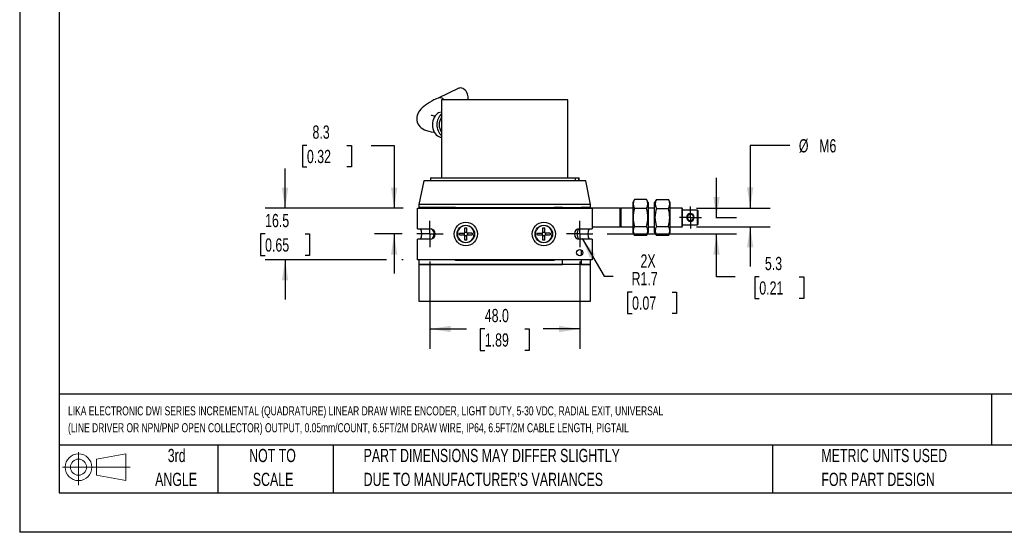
# Model space of a CAD drawing. Header units: millimetres. Extents: x 0 to 559, y 0 to 432.
# Tile 1 of 4: x 0 to 316, y 0 to 164. Entities that reach past the tile are written whole.
import ezdxf

# ---------------------------------------------------------------- set-up
doc = ezdxf.new("R2010")
doc.units = ezdxf.units.MM
doc.header["$LTSCALE"] = 2
doc.linetypes.add('CENTERX2', pattern=[20.32, 12.7, -2.54, 2.54, -2.54])
doc.layers.add('CENTER', color=40, linetype='CENTERX2')
doc.layers.add('SLD-DEFPOINTS', color=7, linetype='Continuous')
doc.layers.add('DIMENSIONS', color=140, linetype='Continuous', lineweight=25)
doc.layers.add('TEXT', color=140, linetype='Continuous', lineweight=25)
doc.styles.add('SLDTEXTSTYLE0', font='TXT', dxfattribs={"width": 0.7})
doc.dimstyles.new('SLDDIMSTYLE0', dxfattribs={"dimtxt": 4.316016, "dimasz": 6.604, "dimexe": 0, "dimexo": 0.0625, "dimgap": 1.079004, "dimtad": 0, "dimtih": 1, "dimtoh": 1, "dimdec": 1, "dimrnd": 1e-09, "dimzin": 4, "dimdsep": 46, "dimtxsty": 'SLDTEXTSTYLE0', "dimsah": 1, "dimcen": 0.09, "dimadec": 0, "dimazin": 1, "dimtfac": 1, "dimtdec": 1, "dimtofl": 0, "dimtmove": 0, "dimatfit": 3, "dimfxl": 0, "dimfrac": 2, "dimtolj": 1, "dimtzin": 12, "dimarcsym": 0})
doc.dimstyles.new('SLDDIMSTYLE3', dxfattribs={"dimtxt": 4.316016, "dimasz": 6.604, "dimexe": 0, "dimexo": 0.0625, "dimgap": 1.079004, "dimtad": 0, "dimtih": 1, "dimtoh": 1, "dimdec": 1, "dimrnd": 1e-09, "dimzin": 12, "dimdsep": 46, "dimtxsty": 'SLDTEXTSTYLE0', "dimsah": 1, "dimcen": 0.09, "dimadec": 0, "dimazin": 3, "dimtfac": 1, "dimtdec": 1, "dimtmove": 0, "dimatfit": 0, "dimfxl": 0, "dimfrac": 2, "dimtolj": 1, "dimtzin": 12, "dimarcsym": 0})
doc.dimstyles.new('SLDDIMSTYLE8', dxfattribs={"dimtxt": 4.316016, "dimasz": 6.604, "dimexe": 0, "dimexo": 0.0625, "dimgap": 1.079004, "dimtad": 0, "dimtih": 1, "dimtoh": 1, "dimdec": 1, "dimrnd": 1e-09, "dimzin": 12, "dimdsep": 46, "dimtxsty": 'SLDTEXTSTYLE0', "dimsah": 1, "dimcen": 0, "dimadec": 0, "dimazin": 3, "dimtfac": 1, "dimtdec": 1, "dimtofl": 0, "dimtmove": 0, "dimatfit": 3, "dimfxl": 0, "dimfrac": 2, "dimtolj": 1, "dimtzin": 12, "dimarcsym": 0})

# ---------------------------------------------------------------- blocks, each defined once
blk = doc.blocks.new('Block11')
at = {"color": 7, "linetype": 'Continuous', "lineweight": 18}
for p, q in [((5.18, 10.62), (5.18, 0)), ((10.96, 8.33), (20.35, 10.06)), ((20.35, 10.06), (20.35, 1.46)), ((10.96, 3.19), (10.96, 8.33)), ((0, 5.76), (21.75, 5.76)), ((10.96, 3.19), (20.35, 1.46))]:
    blk.add_line(p, q, dxfattribs=at)
for radius in [4.3, 2.57]:
    blk.add_circle((5.18, 5.76), radius, dxfattribs=at)
blk = doc.blocks.new('Block12')
at = {"layer": 'SLD-DEFPOINTS'}
blk.add_blockref('Block11', (0, 0), dxfattribs=at)
blk = doc.blocks.new('SW_NOTE_0')
at = {"layer": 'TEXT', "color": 0, "linetype": 'CENTERX2', "lineweight": 18, "char_height": 2.9037, "attachment_point": 1, "style": 'SLDTEXTSTYLE0'}
for s, insert in [('LIKA ELECTRONIC DWI SERIES INCREMENTAL (QUADRATURE) LINEAR DRAW WIRE ENCODER, LIGHT DUTY, 5-30 VDC, RADIAL EXIT, UNIVERSAL', (0, 3.74)), ('(LINE DRIVER OR NPN/PNP OPEN COLLECTOR) OUTPUT, 0.05mm/COUNT, 6.5FT/2M DRAW WIRE, IP64, 6.5FT/2M CABLE LENGTH, PIGTAIL', (0, -1.66))]:
    blk.add_mtext(s, dxfattribs=dict(at, insert=insert))
blk = doc.blocks.new('SW_NOTE_0_3')
at = {"layer": 'TEXT', "color": 0, "linetype": 'CENTERX2', "lineweight": 18, "char_height": 4.2333, "attachment_point": 1, "style": 'SLDTEXTSTYLE0'}
for s, insert in [('PART DIMENSIONS MAY DIFFER SLIGHTLY', (0, 5.46)), ("DUE TO MANUFACTURER'S VARIANCES", (0, -2.19))]:
    blk.add_mtext(s, dxfattribs=dict(at, insert=insert))
blk = doc.blocks.new('SW_NOTE_0_4')
at = {"layer": 'TEXT', "color": 0, "linetype": 'CENTERX2', "lineweight": 18, "char_height": 4.233, "attachment_point": 2, "style": 'SLDTEXTSTYLE0'}
for s, insert in [('NOT TO', (10.52, 5.46)), ('SCALE', (10.71, -2.19))]:
    blk.add_mtext(s, dxfattribs=dict(at, insert=insert))
blk = doc.blocks.new('SW_NOTE_0_5')
at = {"layer": 'TEXT', "color": 0, "linetype": 'CENTERX2', "lineweight": 18, "char_height": 4.233, "attachment_point": 2, "style": 'SLDTEXTSTYLE0'}
for s, insert in [('3rd', (4.63, 5.46)), ('ANGLE', (4.44, -2.19))]:
    blk.add_mtext(s, dxfattribs=dict(at, insert=insert))
blk = doc.blocks.new('SW_NOTE_0_6')
at = {"layer": 'TEXT', "color": 0, "linetype": 'CENTERX2', "lineweight": 18, "char_height": 4.2333, "attachment_point": 1, "style": 'SLDTEXTSTYLE0'}
for s, insert in [('METRIC UNITS USED', (0, 5.46)), ('FOR PART DESIGN', (0, -2.19))]:
    blk.add_mtext(s, dxfattribs=dict(at, insert=insert))
blk = doc.blocks.new('_D_24')
at = {"layer": 'DIMENSIONS'}
for p, q in [((131.48, 86.75), (131.48, 58.8)), ((179.48, 86.75), (179.48, 58.8)), ((131.48, 65.15), (143.22, 65.15)), ((149.07, 65.15), (147.62, 65.15)), ((147.62, 65.15), (147.62, 58.29)), ((161.89, 65.15), (163.34, 65.15)), ((163.34, 65.15), (163.34, 58.29)), ((179.48, 65.15), (167.74, 65.15)), ((147.62, 58.29), (149.07, 58.29)), ((163.34, 58.29), (161.89, 58.29))]:
    blk.add_line(p, q, dxfattribs=at)
for points in [[(131.48, 65.15), (138.09, 64.13), (138.09, 66.17)], [(179.48, 65.15), (172.88, 66.17), (172.88, 64.13)]]:
    blk.add_solid(points, dxfattribs=at)
at = {"layer": 'DIMENSIONS', "char_height": 4.233, "attachment_point": 1, "style": 'SLDTEXTSTYLE0'}
for s, insert in [('48.0', (149.07, 71.57)), ('1.89', (149.07, 63.75))]:
    blk.add_mtext(s, dxfattribs=dict(at, insert=insert))
blk = doc.blocks.new('_D_25')
at = {"layer": 'DIMENSIONS'}
for p, q in [((223.34, 100.89), (223.34, 113.59)), ((223.12, 100.89), (229.69, 100.89)), ((188.32, 95.59), (229.69, 95.59)), ((223.34, 81.82), (223.34, 95.59)), ((229.27, 81.82), (223.34, 81.82)), ((237.05, 81.82), (235.6, 81.82)), ((235.6, 81.82), (235.6, 74.96)), ((249.88, 81.82), (251.33, 81.82)), ((251.33, 81.82), (251.33, 74.96)), ((235.6, 74.96), (237.05, 74.96)), ((251.33, 74.96), (249.88, 74.96))]:
    blk.add_line(p, q, dxfattribs=at)
for points in [[(223.34, 100.89), (224.35, 107.49), (222.32, 107.49)], [(223.34, 95.59), (222.32, 88.98), (224.35, 88.98)]]:
    blk.add_solid(points, dxfattribs=at)
at = {"layer": 'DIMENSIONS', "char_height": 4.233, "attachment_point": 1, "style": 'SLDTEXTSTYLE0'}
for s, insert in [('5.3', (238.85, 88.24)), ('0.21', (237.05, 80.41))]:
    blk.add_mtext(s, dxfattribs=dict(at, insert=insert))
blk = doc.blocks.new('_D_26')
at = {"layer": 'DIMENSIONS'}
for p, q in [((246.83, 123.93), (234.13, 123.93)), ((234.13, 123.93), (234.13, 103.89)), ((216.88, 103.89), (240.48, 103.89)), ((216.88, 97.89), (240.48, 97.89)), ((234.13, 97.89), (234.13, 85.19))]:
    blk.add_line(p, q, dxfattribs=at)
for points in [[(234.13, 103.89), (235.14, 110.49), (233.11, 110.49)], [(234.13, 97.89), (233.11, 91.28), (235.14, 91.28)]]:
    blk.add_solid(points, dxfattribs=at)
at = {"layer": 'DIMENSIONS', "char_height": 4.233, "attachment_point": 1, "style": 'SLDTEXTSTYLE0'}
for s, insert in [('%%c', (249.73, 125.96)), ('M6', (256.24, 125.96))]:
    blk.add_mtext(s, dxfattribs=dict(at, insert=insert))
blk = doc.blocks.new('_D_27')
at = {"layer": 'DIMENSIONS'}
for p, q in [((92.06, 123.93), (90.61, 123.93)), ((90.61, 123.93), (90.61, 117.07)), ((104.88, 123.93), (106.33, 123.93)), ((106.33, 123.93), (106.33, 117.07)), ((112.66, 123.93), (120.02, 123.93)), ((120.02, 123.93), (120.02, 103.84)), ((90.61, 117.07), (92.06, 117.07)), ((106.33, 117.07), (104.88, 117.07)), ((122.88, 103.84), (113.67, 103.84)), ((122.64, 95.59), (113.67, 95.59)), ((120.02, 95.59), (120.02, 82.89))]:
    blk.add_line(p, q, dxfattribs=at)
for points in [[(120.02, 103.84), (121.03, 110.44), (119, 110.44)], [(120.02, 95.59), (119, 88.98), (121.03, 88.98)]]:
    blk.add_solid(points, dxfattribs=at)
at = {"layer": 'DIMENSIONS', "char_height": 4.233, "attachment_point": 1, "style": 'SLDTEXTSTYLE0'}
for s, insert in [('8.3', (93.85, 130.35)), ('0.32', (92.06, 122.53))]:
    blk.add_mtext(s, dxfattribs=dict(at, insert=insert))
blk = doc.blocks.new('_D_28')
at = {"layer": 'DIMENSIONS'}
for p, q in [((85.07, 103.84), (85.07, 116.54)), ((122.88, 103.84), (78.72, 103.84)), ((78.66, 95.59), (77.21, 95.59)), ((77.21, 95.59), (77.21, 88.73)), ((91.48, 95.59), (92.93, 95.59)), ((92.93, 95.59), (92.93, 88.73)), ((77.21, 88.73), (78.66, 88.73)), ((92.93, 88.73), (91.48, 88.73)), ((117.52, 87.34), (78.72, 87.34)), ((85.07, 87.34), (85.07, 74.64)), ((122.88, 87.34), (122.52, 87.34))]:
    blk.add_line(p, q, dxfattribs=at)
for points in [[(85.07, 103.84), (86.09, 110.44), (84.05, 110.44)], [(85.07, 87.34), (84.05, 80.73), (86.09, 80.73)]]:
    blk.add_solid(points, dxfattribs=at)
at = {"layer": 'DIMENSIONS', "char_height": 4.233, "attachment_point": 1, "style": 'SLDTEXTSTYLE0'}
for s, insert in [('16.5', (78.66, 102.01)), ('0.65', (78.66, 94.18))]:
    blk.add_mtext(s, dxfattribs=dict(at, insert=insert))
blk = doc.blocks.new('_D_29')
at = {"layer": 'DIMENSIONS'}
for p, q in [((180.33, 94.11), (187.31, 82.02)), ((187.31, 82.02), (190.21, 82.02)), ((196.29, 76.97), (194.84, 76.97)), ((194.84, 76.97), (194.84, 70.11)), ((209.11, 76.97), (210.56, 76.97)), ((210.56, 76.97), (210.56, 70.11)), ((194.84, 70.11), (196.29, 70.11)), ((210.56, 70.11), (209.11, 70.11))]:
    blk.add_line(p, q, dxfattribs=at)
blk.add_solid([(180.33, 94.11), (182.75, 87.89), (184.51, 88.9)], dxfattribs=at)
at = {"layer": 'DIMENSIONS', "char_height": 4.233, "attachment_point": 1, "style": 'SLDTEXTSTYLE0'}
for s, insert in [('2X', (198.97, 89.04)), ('R1.7', (196.12, 83.39)), ('0.07', (196.29, 75.57))]:
    blk.add_mtext(s, dxfattribs=dict(at, insert=insert))
blk = doc.blocks.new('SW_CENTERMARKSYMBOL_3')
at = {"layer": 'CENTER', "color": 0}
for p, q in [((0, 2.54), (0, 4.24)), ((-2.54, 0), (-4.24, 0)), ((0, 0), (-2.54, 0)), ((0, 0), (0, 2.54)), ((0, 0), (0, -2.54)), ((0, 0), (2.54, 0)), ((2.54, 0), (4.24, 0)), ((0, -2.54), (0, -4.24))]:
    blk.add_line(p, q, dxfattribs=at)
blk = doc.blocks.new('SW_CENTERMARKSYMBOL_4')
at = {"layer": 'CENTER', "color": 0}
for p, q in [((0, 2.54), (0, 4.24)), ((-2.54, 0), (-4.24, 0)), ((0, 0), (-2.54, 0)), ((0, 0), (0, 2.54)), ((0, 0), (0, -2.54)), ((0, 0), (2.54, 0)), ((2.54, 0), (4.24, 0)), ((0, -2.54), (0, -4.24))]:
    blk.add_line(p, q, dxfattribs=at)
blk = doc.blocks.new('SW_CENTERMARKSYMBOL_5')
at = {"layer": 'CENTER', "color": 0}
for p, q in [((0, 2.54), (0, 3.54)), ((-2.54, 0), (-3.54, 0)), ((0, 0), (-2.54, 0)), ((0, 0), (0, 2.54)), ((0, 0), (0, -2.54)), ((0, 0), (2.54, 0)), ((2.54, 0), (3.54, 0)), ((0, -2.54), (0, -3.54))]:
    blk.add_line(p, q, dxfattribs=at)

msp = doc.modelspace()

# ---------------------------------------------------------------- linework, layer by layer
at = {"color": 7, "linetype": 'Continuous'}
for p in [(0.00494, 431.805348), (558.80494, 0.005348)]:
    msp.add_line(p, (0.00494, 0.005348), dxfattribs=at)
for p, q in [((140.792527, 142.274367), (134.075703, 139.148902)), ((135.232201, 138.586012), (135.232201, 113.586012)), ((141.163288, 138.586012), (135.232201, 138.586012)), ((175.732201, 138.586012), (141.163288, 138.586012)), ((175.732201, 113.586012), (175.732201, 138.586012)), ((135.232201, 134.586012), (135.152881, 134.586012)), ((135.152881, 126.586012), (135.232201, 126.586012)), ((129.482201, 112.586012), (127.982201, 105.086012)), ((181.482201, 112.586012), (129.482201, 112.586012)), ((131.682201, 113.586012), (131.682201, 112.586012)), ((131.682201, 113.586012), (178.124688, 113.586012)), ((178.124688, 112.586012), (178.124688, 113.586012)), ((178.124688, 113.586012), (179.149322, 113.586012)), ((179.149322, 113.586012), (179.149322, 112.586012)), ((179.149322, 113.586012), (179.282201, 113.586012)), ((179.282201, 112.586012), (179.282201, 113.586012)), ((182.982201, 105.086012), (181.482201, 112.586012)), ((127.982201, 105.086012), (127.982201, 104.086012)), ((182.982201, 105.086012), (127.982201, 105.086012)), ((182.982201, 104.086012), (182.982201, 105.086012)), ((197.059551, 106.659515), (196.482201, 105.659515)), ((196.482201, 105.659515), (196.482201, 96.11251)), ((200.90485, 106.659515), (197.059551, 106.659515)), ((201.482201, 105.659515), (200.90485, 106.659515)), ((201.482201, 105.659515), (201.482201, 98.499261)), ((204.059551, 106.659515), (203.482201, 105.659515)), ((203.482201, 96.11251), (203.482201, 105.659515)), ((204.059551, 106.659515), (207.90485, 106.659515)), ((208.482201, 105.659515), (207.90485, 106.659515)), ((208.482201, 96.11251), (208.482201, 105.659515)), ((127.482201, 97.286012), (127.482201, 103.836012)), ((127.482201, 103.836012), (183.482201, 103.836012)), ((127.982201, 104.086012), (127.982201, 103.836012)), ((139.670812, 104.086012), (127.982201, 104.086012)), ((127.982201, 104.086012), (182.982201, 104.086012)), ((139.670812, 103.836012), (139.670812, 104.086012)), ((171.293589, 104.086012), (171.293589, 103.836012)), ((173.982201, 104.086012), (171.293589, 104.086012)), ((173.982201, 103.836012), (173.982201, 104.086012)), ((174.082201, 103.886012), (174.032201, 103.836012)), ((176.882201, 103.886012), (174.082201, 103.886012)), ((174.082201, 103.836012), (174.082201, 103.886012)), ((176.932201, 103.836012), (176.882201, 103.886012)), ((176.882201, 103.836012), (176.882201, 103.886012)), ((192.482201, 103.886012), (177.482201, 103.886012)), ((177.482201, 103.886012), (177.482201, 103.836012)), ((182.982201, 104.086012), (179.977098, 104.086012)), ((179.977098, 104.086012), (179.977098, 103.886012)), ((182.982201, 103.886012), (182.982201, 104.086012)), ((183.482201, 103.836012), (183.482201, 97.286012)), ((192.682201, 103.886012), (192.482201, 103.686012)), ((192.482201, 97.886012), (192.482201, 103.886012)), ((196.482201, 103.886012), (192.682201, 103.886012)), ((192.682201, 103.886012), (192.682201, 100.886012)), ((200.90485, 103.772764), (197.059551, 103.772764)), ((203.482201, 103.886012), (201.482201, 103.886012)), ((204.059551, 103.772764), (207.90485, 103.772764)), ((212.282201, 103.886012), (208.482201, 103.886012)), ((212.482201, 103.686012), (212.282201, 103.886012)), ((212.282201, 100.886012), (212.282201, 103.886012)), ((212.482201, 100.886012), (212.482201, 103.686012)), ((217.282201, 103.236012), (212.482201, 103.236012)), ((214.982201, 102.19776), (214.982201, 101.886119)), ((217.482201, 103.036012), (217.282201, 103.236012)), ((217.282201, 100.886012), (217.282201, 103.236012)), ((217.482201, 100.886012), (217.482201, 103.036012)), ((183.482201, 97.886012), (192.482201, 97.886012)), ((192.482201, 98.086012), (192.682201, 97.886012)), ((192.682201, 100.886012), (192.682201, 97.886012)), ((192.682201, 97.886012), (196.482201, 97.886012)), ((197.059551, 97.999261), (200.90485, 97.999261)), ((201.482201, 98.499261), (201.482201, 96.11251)), ((201.482201, 97.886012), (203.482201, 97.886012)), ((204.059551, 97.999261), (207.90485, 97.999261)), ((208.482201, 97.886012), (212.282201, 97.886012)), ((212.282201, 97.886012), (212.282201, 100.886012)), ((212.282201, 97.886012), (212.482201, 98.086012)), ((212.482201, 98.086012), (212.482201, 100.886012)), ((212.482201, 98.536012), (217.282201, 98.536012)), ((214.9822, 99.885896), (214.9822, 99.574253)), ((217.282201, 98.536012), (217.282201, 100.886012)), ((217.282201, 98.536012), (217.482201, 98.736012)), ((217.482201, 98.736012), (217.482201, 100.886012)), ((127.482201, 97.286012), (131.482201, 97.286012)), ((140.982201, 95.886012), (142.482201, 95.886012)), ((140.982201, 95.286012), (140.982201, 95.886012)), ((140.982201, 95.286012), (142.512201, 95.286012)), ((142.482201, 95.886012), (142.482201, 95.286012)), ((142.682201, 97.586012), (143.282201, 97.586012)), ((142.682201, 96.086012), (142.682201, 97.586012)), ((143.282201, 96.086012), (142.682201, 96.086012)), ((142.682201, 93.586012), (142.682201, 95.116012)), ((142.682201, 95.086012), (143.282201, 95.086012)), ((143.282201, 96.056012), (143.282201, 97.586012)), ((143.282201, 93.586012), (143.282201, 95.116012)), ((144.982201, 95.886012), (143.452201, 95.886012)), ((143.452201, 95.286012), (144.982201, 95.286012)), ((143.482201, 95.886012), (143.482201, 95.286012)), ((144.982201, 95.886012), (144.982201, 95.286012)), ((165.982201, 95.886012), (167.482201, 95.886012)), ((165.982201, 95.286012), (165.982201, 95.886012)), ((165.982201, 95.286012), (167.512201, 95.286012)), ((167.482201, 95.886012), (167.482201, 95.286012)), ((167.682201, 97.586012), (168.282201, 97.586012)), ((167.682201, 96.086012), (167.682201, 97.586012)), ((168.282201, 96.086012), (167.682201, 96.086012)), ((167.682201, 93.586012), (167.682201, 95.116012)), ((167.682201, 95.086012), (168.282201, 95.086012)), ((168.282201, 96.056012), (168.282201, 97.586012)), ((168.282201, 93.586012), (168.282201, 95.116012)), ((169.982201, 95.886012), (168.452201, 95.886012)), ((168.452201, 95.286012), (169.982201, 95.286012)), ((168.482201, 95.886012), (168.482201, 95.286012)), ((169.982201, 95.886012), (169.982201, 95.286012)), ((179.482201, 97.286012), (183.482201, 97.286012)), ((196.482201, 96.11251), (197.059551, 95.11251)), ((200.90485, 95.11251), (197.059551, 95.11251)), ((200.90485, 95.11251), (201.482201, 96.11251)), ((203.482201, 96.11251), (204.059551, 95.11251)), ((207.90485, 95.11251), (204.059551, 95.11251)), ((207.90485, 95.11251), (208.482201, 96.11251)), ((127.482201, 87.336012), (127.482201, 93.886012)), ((131.482201, 93.886012), (127.482201, 93.886012)), ((143.282201, 93.586012), (142.682201, 93.586012)), ((168.282201, 93.586012), (167.682201, 93.586012)), ((183.482201, 93.886012), (179.482201, 93.886012)), ((183.482201, 93.886012), (183.482201, 87.336012)), ((179.977098, 90.454964), (179.977098, 88.717061)), ((183.482201, 87.336012), (127.482201, 87.336012)), ((127.982201, 87.336012), (127.982201, 85.836012)), ((127.982201, 85.836012), (127.982201, 74.086012)), ((182.982201, 85.836012), (127.982201, 85.836012)), ((127.982201, 85.836012), (173.982201, 85.836012)), ((139.670812, 87.086012), (139.670812, 87.336012)), ((171.293589, 87.086012), (139.670812, 87.086012)), ((171.293589, 87.336012), (171.293589, 87.086012)), ((173.982201, 85.836012), (173.982201, 87.336012)), ((179.977098, 87.336012), (179.977098, 85.836012)), ((179.977098, 85.836012), (182.982201, 85.836012)), ((182.982201, 85.836012), (182.982201, 87.336012)), ((182.982201, 74.086012), (182.982201, 85.836012)), ((127.982201, 74.086012), (182.982201, 74.086012))]:
    msp.add_line(p, q)
at = {"flags": 128}
for points in [[(143.672292, 138.586012), (143.680664, 138.616677), (143.749859, 139.035452), (143.746747, 139.48985), (143.671448, 139.962407), (143.526857, 140.434965), (143.318529, 140.889363), (143.05447, 141.308138), (142.744829, 141.675198), (142.401504, 141.976436), (142.03769, 142.200276), (141.667367, 142.338116), (141.304766, 142.384659), (140.963823, 142.338116), (140.792527, 142.274367)], [(134.080843, 139.148588), (133.566215, 138.907237), (132.78924, 138.519172), (132.055231, 138.126835), (131.364949, 137.729532), (130.718448, 137.325668), (130.115132, 136.912368), (129.554084, 136.485038), (129.035142, 136.037231), (128.561795, 135.562344), (128.151981, 135.06841), (127.819676, 134.568512), (127.565559, 134.067593), (127.384322, 133.560852), (127.274265, 133.04328), (127.238221, 132.514251), (127.281274, 131.978522), (127.408138, 131.445496), (127.621302, 130.927275), (127.919008, 130.438328), (128.299492, 129.987107), (128.706566, 129.622361), (129.183524, 129.291813), (129.746442, 128.992057), (130.407461, 128.726237), (131.142126, 128.50732), (131.901259, 128.341756), (132.690554, 128.217987), (132.908967, 128.194446)], [(133.123629, 133.308444), (132.799575, 133.362171), (132.47082, 133.432252), (132.21213, 133.501647), (132.022961, 133.564634), (131.901304, 133.614479), (131.843391, 133.643438), (131.843422, 133.643127)], [(135.152881, 134.586012), (135.142378, 134.585985), (134.700046, 134.534415), (134.268866, 134.385622), (133.859452, 134.143271), (133.481887, 133.813327), (133.145468, 133.403917), (132.858477, 132.925121), (132.627983, 132.388727), (132.459659, 131.807945), (132.357652, 131.197075), (132.324473, 130.571159), (132.360938, 129.945608), (132.466151, 129.335826), (132.637519, 128.756828), (132.870824, 128.222871), (133.160321, 127.747102), (133.498881, 127.341236), (133.878169, 127.015268), (134.288844, 126.777223), (134.720794, 126.632963), (135.152881, 126.586012)]]:
    msp.add_lwpolyline(points, dxfattribs=at)
for centre, radius in [((142.982201, 95.586012), 3.75), ((142.982201, 95.586012), 2.808579), ((167.982201, 95.586012), 3.75), ((167.982201, 95.586012), 2.808579), ((179.482201, 89.586012), 1)]:
    msp.add_circle(centre, radius)
for centre, radius, start, end in [((134.628234, 137.488107), 1.750765, 38.83650768, 108.26695926), ((138.468685, 130.586012), 4.786539, 132.5446033, 227.4553967), ((138.186888, 130.586012), 3.763814, 141.72297597, 218.27702403), ((199.240178, 105.216139), 2.615046, 146.49908173, 213.50091827), ((198.724224, 105.21614), 2.615046, 326.49908056, 33.50091944), ((206.240178, 105.216139), 2.615046, 146.49908177, 213.50091861), ((205.724223, 105.216139), 2.615046, 326.49908173, 33.50091827), ((206.329555, 100.886012), 9.709084, 162.70300553, 197.29699447), ((191.634846, 100.886012), 9.709084, 342.70300554, 17.29699465), ((213.329555, 100.886012), 9.709084, 162.70300512, 197.29699488), ((198.634846, 100.886012), 9.709084, 342.70300553, 17.29699447), ((215.065002, 100.886023), 1.31449, 93.61152855, 266.38844167), ((214.982201, 100.886012), 1, 89.99997445, 269.9999934), ((214.899398, 100.886001), 1.31449, 273.61157326, 86.38839687), ((214.982201, 100.886012), 1, 269.99997771, 89.99999001), ((142.981837, 95.586012), 2.708579, 89.99231703, 270.00768297), ((142.982564, 95.586012), 2.708579, 269.99231703, 90.00768297), ((167.981837, 95.586012), 2.708579, 89.99231703, 270.00768297), ((167.982564, 95.586012), 2.708579, 269.99231703, 90.00768297), ((199.240178, 96.555885), 2.615046, 146.49908173, 213.50091827), ((198.724223, 96.555885), 2.615046, 326.49908135, 33.50091827), ((206.240178, 96.555885), 2.615046, 146.49908051, 213.5009191), ((205.724223, 96.555885), 2.615046, 326.49908173, 33.50091827), ((124.997249, 95.587122), 3.881819, 334.00933359, 25.95424219), ((131.482201, 95.586012), 1.7, 270, 90), ((130.798554, 95.619212), 2.053111, 307.02119151, 359.07347312), ((130.864181, 95.570837), 1.987273, 0.43752192, 53.71163241), ((142.482201, 96.086012), 0.2, 270, 0), ((142.512201, 95.116012), 0.17, 0, 90), ((143.452201, 96.056012), 0.17, 180, 270), ((143.452201, 95.116012), 0.17, 90, 180), ((167.482201, 96.086012), 0.2, 270, 0), ((167.512201, 95.116012), 0.17, 0, 90), ((168.452201, 96.056012), 0.17, 180, 270), ((168.452201, 95.116012), 0.17, 90, 180), ((179.482201, 95.586012), 1.7, 90, 270), ((185.927801, 95.591224), 3.844731, 153.84454927, 206.32863012)]:
    msp.add_arc(centre, radius, start, end)
msp.add_ellipse((181.202345, 95.586012), major_axis=(2.538567, 0), ratio=0.984807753, start_param=2.3973053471, end_param=3.88587996)
at = {"layer": 'TEXT'}
for p, q in [((12.7, 419.1), (12.7, 12.7)), ((546.1, 44.252215), (12.7, 44.252215)), ((311.517791, 44.252215), (311.517791, 27.94)), ((546.1, 27.94), (12.7, 27.94)), ((63.5, 27.94), (63.5, 12.7)), ((100.423256, 27.94), (100.423256, 12.7)), ((241.292955, 27.94), (241.292955, 12.7)), ((12.7, 12.7), (546.1, 12.7))]:
    msp.add_line(p, q, dxfattribs=at)

# ---------------------------------------------------------------- block references
at = {"layer": 'CENTER'}
for name, p in [('SW_CENTERMARKSYMBOL_5', (214.982201, 100.886012)), ('SW_CENTERMARKSYMBOL_3', (131.482201, 95.586012)), ('SW_CENTERMARKSYMBOL_4', (179.482201, 95.586012))]:
    msp.add_blockref(name, p, dxfattribs=at)
at = {"layer": 'SLD-DEFPOINTS'}
msp.add_blockref('Block12', (13.675877, 15.107711), dxfattribs=at)
at = {"layer": 'TEXT', "linetype": 'CENTERX2', "lineweight": 18}
for name, p in [('SW_NOTE_0', (15.495548, 36.628304)), ('SW_NOTE_0_5', (45.694695, 21.270933)), ('SW_NOTE_0_4', (70.51436, 21.270933)), ('SW_NOTE_0_3', (110.238569, 21.270932)), ('SW_NOTE_0_6', (256.956742, 21.270935))]:
    msp.add_blockref(name, p, dxfattribs=at)

# ---------------------------------------------------------------- dimensions: what is measured, and where the dimension line sits
at = {"layer": 'DIMENSIONS'}
for base, p1, p2, picture, middle in [((120.0165569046, 95.5860124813), (127.482200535, 103.8360124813), (127.242200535, 95.5860124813), '_D_27', (120.0165569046, 123.9306349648)), ((85.070678, 87.336012), (127.482201, 103.836012), (127.482201, 87.336012), '_D_28', (85.070678, 95.586012)), ((223.338429, 100.886012), (183.722201, 95.586012), (218.522201, 100.886012), '_D_25', (223.338429, 81.815735))]:
    dim = msp.add_linear_dim(base=base, p1=p1, p2=p2, angle=90, dimstyle='SLDDIMSTYLE3', dxfattribs=at)
    dim.commit()
    dim.dimension.update_dxf_attribs({"geometry": picture, "text_midpoint": middle, "dimtype": 160})
dim = msp.add_linear_dim(base=(234.126282, 97.886012), p1=(212.282201, 103.886012), p2=(212.282201, 97.886012), angle=90, text='%%cM6', dimstyle='SLDDIMSTYLE3', dxfattribs=at)
dim.commit()
dim.dimension.update_dxf_attribs({"geometry": '_D_26', "text_midpoint": (234.126282, 123.930635), "dimtype": 160})
dim = msp.add_radius_dim(center=(179.482201, 95.586012), mpoint=(180.332201, 94.113769), text='2X\\P<>', dimstyle='SLDDIMSTYLE8', dxfattribs=at)
dim.commit()
dim.dimension.update_dxf_attribs({"geometry": '_D_29', "text_midpoint": (202.698557, 79.793059), "dimtype": 164})
dim = msp.add_linear_dim(base=(179.482201, 65.149903), p1=(131.482201, 91.346012), p2=(179.482201, 91.346012), dimstyle='SLDDIMSTYLE0', dxfattribs=at)
dim.commit()
dim.dimension.update_dxf_attribs({"geometry": '_D_24', "text_midpoint": (155.482201, 65.149903), "dimtype": 160})

doc.saveas('drawing.dxf')
